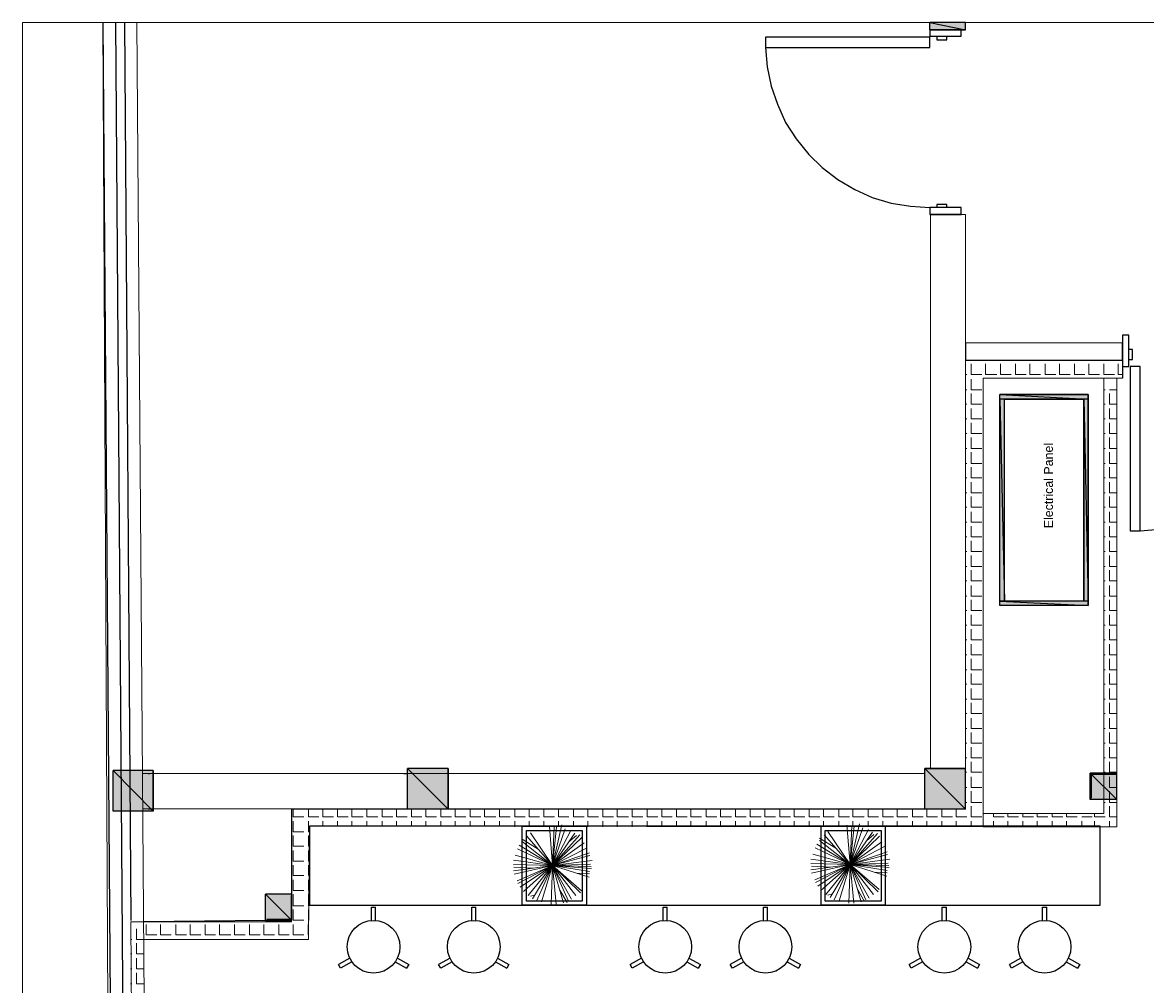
# Model space of a CAD drawing. Header units: millimetres. Extents: x 140304 to 319987, y -10756 to 142544.
# Tile 124 of 203: x 140304 to 146696, y 95027 to 100502. Entities that reach past the tile are written whole.
import ezdxf

# ---------------------------------------------------------------- set-up
doc = ezdxf.new("R2010")
doc.units = ezdxf.units.MM
doc.header["$LTSCALE"] = 10
doc.layers.get('0').update_dxf_attribs({"linetype": 'CONTINUOUS'})
doc.layers.add('A wall', color=1, linetype='CONTINUOUS', lineweight=15)
doc.layers.add('T', color=2, linetype='CONTINUOUS', lineweight=20)
doc.layers.add('furn', color=7, linetype='CONTINUOUS', true_color=0x9c9c9c)
for name, color, linetype, lineweight, true_color in [('H', 7, 'CONTINUOUS', 53, 0x0000d1), ('hatch', 7, 'CONTINUOUS', 0, 0x919191), ('TREE', 7, 'CONTINUOUS', 9, 0x218800)]:
    doc.layers.add(name, color=color, linetype=linetype, lineweight=lineweight, true_color=true_color)
doc.layers.add('TEXT', color=150, linetype='CONTINUOUS')
doc.styles.get("Standard").update_dxf_attribs({"font": 'verdana.ttf'})

# ---------------------------------------------------------------- blocks, each defined once
blk = doc.blocks.new('BAR STOOL')
at = {"ltscale": 0.25}
for p, q in [((153699.6, 93682.1), (153699.6, 93756.8)), ((153699.6, 93756.8), (153723.6, 93756.8)), ((153723.6, 93682.1), (153723.6, 93756.8)), ((153576.1, 93468.2), (153511.4, 93430.9)), ((153588.1, 93447.4), (153523.4, 93410.1)), ((153835.1, 93447.4), (153899.7, 93410.1)), ((153847.1, 93468.2), (153911.7, 93430.9)), ((153523.4, 93410.1), (153511.4, 93430.9)), ((153911.7, 93430.9), (153899.7, 93410.1))]:
    blk.add_line(p, q, dxfattribs=at)
blk.add_circle((153711.6, 93532.6), 150, dxfattribs=at)
blk = doc.blocks.new('A$C5000497F')
for p, q in [((0, 0), (-0.618, 1.196)), ((0, 0), (-0.528, 1.219)), ((0, 0), (-0.299, 1.327)), ((0, 0), (-0.179, 1.351)), ((-0.089, 0.67), (-0.059, 1.338)), ((0, 0), (0.191, 1.351)), ((0, 0), (0.041, 1.351)), ((0, 0), (0.36, 1.291)), ((0, 0), (0.579, 1.207)), ((0, 0), (-1.036, 0.836)), ((0, 0), (-0.897, 1.004)), ((0, 0), (-0.747, 1.111)), ((0, 0), (0.709, 1.147)), ((0, 0), (0.829, 1.052)), ((0, 0), (1.028, 0.896)), ((0.565, 0.493), (0.909, 1.052)), ((0, 0), (-1.225, 0.55)), ((0, 0), (-1.145, 0.692)), ((-1.017, 0.615), (-1.056, 0.764)), ((0, 0), (1.138, 0.764)), ((0, 0), (-1.335, 0.046)), ((0, 0), (-1.335, -0.132)), ((0, 0), (-1.285, -0.384)), ((-1.255, 0.381), (-1.255, 0.381)), ((0, 0), (-1.255, 0.381)), ((0, 0), (-1.225, -0.551)), ((0, 0), (-1.166, -0.659)), ((0, 0), (-1.036, -0.814)), ((0, 0), (-0.946, -0.97)), ((0, 0), (-0.867, -1.006)), ((0, 0), (-0.398, -1.269)), ((0, 0), (-0.209, -1.282)), ((0, 0), (-0.098, -1.354)), ((0, 0), (-0.029, -1.341)), ((0, 0), (1.357, 0.106)), ((0, 0), (0.35, -1.294)), ((0, 0), (1.407, -0.324)), ((0, 0), (1.068, -0.947)), ((0, 0), (0.44, -1.282)), ((0, 0), (0.978, -1.019)), ((0, 0), (0.789, -1.102)), ((0, 0), (0.619, -1.197)), ((0, 0), (0.05, -1.318)), ((0, 0), (0.181, -1.377)), ((0, 0), (1.118, -0.778)), ((0, 0), (1.217, -0.636)), ((0, 0), (1.267, -0.445)), ((0, 0), (1.327, -0.145)), ((0, 0), (1.347, -0.062)), ((-0.847, -0.253), (-1.276, -0.504)), ((0.821, -0.572), (1.038, -0.827)), ((-0.261, -0.832), (-0.288, -1.282))]:
    blk.add_line(p, q)

msp = doc.modelspace()

# ---------------------------------------------------------------- hatches: boundary and pattern name
at = {"layer": 'H', "linetype": 'Continuous'}
for points in [[(145470, 100459.1), (145470, 100502.1), (145671.7, 100502.1), (145671.7, 100459.1), (145470, 100459.1)], [(145867.5, 98359), (145867.5, 98384.2), (146370.2, 98384.2), (146370.2, 98359), (145867.5, 98359)], [(145867.5, 97209.6), (145867.5, 98359), (145892.7, 98359), (145892.7, 97209.6), (145867.5, 97209.6)], [(146345, 97209.6), (146345, 98359), (146370.2, 98359), (146370.2, 97209.6), (146345, 97209.6)], [(145867.5, 97184.4), (145867.5, 97209.6), (146370.2, 97209.6), (146370.2, 97184.4), (145867.5, 97184.4)], [(142497.9, 96024.6), (142497.9, 96255.9), (142729.3, 96255.9), (142729.3, 96024.6), (142497.9, 96024.6)], [(145440.4, 96024.6), (145440.4, 96255.9), (145671.7, 96255.9), (145671.7, 96024.6), (145440.4, 96024.6)], [(140820.5, 96014.2), (140820.5, 96244.1), (141048.9, 96244.1), (141048.9, 96014.2), (140820.5, 96014.2)], [(146380.7, 96081), (146380.7, 96230.8), (146533.4, 96230.8), (146533.4, 96081), (146380.7, 96081)], [(141689.6, 95391.3), (141689.6, 95539.7), (141839.4, 95539.7), (141839.4, 95391.3), (141689.6, 95391.3)]]:
    msp.add_hatch(color=256, dxfattribs=at).paths.add_polyline_path(points)

# ---------------------------------------------------------------- linework, layer by layer
for points in [[(140762.7, 100502.1), (140828, 91654)], [(140833.9, 100502.1), (140899.1, 91654)], [(140884.3, 100502.1), (140921.1, 95391.7)], [(145671.7, 100502.1), (145468.6, 100502.1)], [(145468.6, 100502.1), (145671.7, 100460.6)], [(145468.6, 100502.1), (145671.7, 100460.6)], [(145468.6, 100460.6), (145468.6, 100502.1)], [(145468.6, 100460.6), (145468.6, 100502.1)], [(145671.7, 100460.6), (145671.7, 100502.1)], [(145671.7, 100460.6), (145671.7, 100502.1)], [(145468.6, 100417.5), (144532.7, 100417.5)], [(144532.7, 100417.5), (144532.7, 100359.7)], [(145671.7, 100460.6), (145468.6, 100460.6)], [(145646.5, 100460.6), (145468.6, 100460.6)], [(145468.6, 100460.6), (145468.6, 100423.5)], [(145646.5, 100460.6), (145468.6, 100460.6)], [(145468.6, 100460.6), (145671.7, 100460.6)], [(145468.6, 100423.5), (145646.5, 100423.5)], [(145468.6, 100359.7), (145468.6, 100417.5)], [(145508.6, 100423.5), (145508.6, 100402.7)], [(145564.9, 100402.7), (145564.9, 100423.5)], [(145646.5, 100423.5), (145646.5, 100460.6)], [(144532.7, 100359.7), (144543.1, 100249.9)], [(144532.7, 100359.7), (145468.6, 100359.7)], [(145508.6, 100402.7), (145564.9, 100402.7)], [(144543.1, 100249.9), (144565.4, 100138.7)], [(144565.4, 100138.7), (144600.9, 100036.4)], [(144600.9, 100036.4), (144646.9, 99932.5)], [(144646.9, 99932.5), (144707.7, 99840.6)], [(144707.7, 99840.6), (144778.9, 99751.6)], [(144778.9, 99751.6), (144856, 99676)], [(144856, 99676), (144945, 99609.3)], [(144945, 99609.3), (145041.4, 99551.4)], [(145041.4, 99551.4), (145140.8, 99505.4)], [(145140.8, 99505.4), (145247.6, 99474.3)], [(145247.6, 99474.3), (145358.8, 99456.5)], [(145358.8, 99456.5), (145468.6, 99449.1)], [(145508.6, 99466.9), (145508.6, 99449.1)], [(145564.9, 99466.9), (145508.6, 99466.9)], [(145564.9, 99449.1), (145564.9, 99466.9)], [(145646.5, 99449.1), (145468.6, 99449.1)], [(145468.6, 99449.1), (145468.6, 99409.1)], [(145646.5, 99409.1), (145468.6, 99409.1)], [(145468.6, 99409.1), (145646.5, 99409.1)], [(145646.5, 99409.1), (145646.5, 99449.1)], [(146564.6, 98722.4), (146564.6, 98544.4)], [(146600.1, 98722.4), (146564.6, 98722.4)], [(146564.6, 98722.4), (146564.6, 98544.4)], [(146600.1, 98544.4), (146600.1, 98722.4)], [(145671.7, 98679.3), (145671.7, 98580)], [(146564.6, 98580), (146564.6, 98679.3)], [(146622.4, 98640.8), (146600.1, 98640.8)], [(146622.4, 98584.4), (146622.4, 98640.8)], [(145671.7, 98580), (146564.6, 98580)], [(146564.6, 98580), (146564.6, 98477.6)], [(146600.1, 98584.4), (146622.4, 98584.4)], [(146564.6, 98544.4), (146600.1, 98544.4)], [(146607.5, 98544.4), (146607.5, 97608.6)], [(146665.4, 98544.4), (146607.5, 98544.4)], [(146665.4, 97608.6), (146665.4, 98544.4)], [(146368.8, 98384.2), (145867.5, 98384.2)], [(145867.5, 98384.2), (146368.8, 98359)], [(145867.5, 98384.2), (146368.8, 98359)], [(145867.5, 98359), (145867.5, 98384.2)], [(145867.5, 97184.4), (145867.5, 98384.2)], [(145867.5, 98384.2), (146368.8, 98384.2)], [(146368.8, 98359), (146368.8, 98384.2)], [(146368.8, 98384.2), (146368.8, 97184.4)], [(146368.8, 98359), (145867.5, 98359)], [(145892.7, 98359), (145867.5, 98359)], [(145867.5, 98359), (145892.7, 97209.6)], [(145867.5, 98359), (145892.7, 97209.6)], [(145867.5, 97209.6), (145867.5, 98359)], [(145892.7, 97209.6), (145892.7, 98359)], [(145892.7, 97209.6), (145892.7, 98359)], [(145892.7, 98359), (146345, 98359)], [(146368.8, 98359), (146345, 98359)], [(146345, 98359), (146368.8, 97209.6)], [(146345, 98359), (146368.8, 97209.6)], [(146345, 97209.6), (146345, 98359)], [(146345, 98359), (146345, 97209.6)], [(146368.8, 97209.6), (146368.8, 98359)], [(146607.5, 97608.6), (146665.4, 97608.6)], [(146665.4, 97608.6), (146775.2, 97619)], [(146368.8, 97209.6), (145867.5, 97209.6)], [(145867.5, 97209.6), (146368.8, 97184.4)], [(145867.5, 97209.6), (146368.8, 97184.4)], [(146368.8, 97184.4), (145867.5, 97184.4)], [(146368.8, 97184.4), (145867.5, 97184.4)], [(146345, 97209.6), (145892.7, 97209.6)], [(146368.8, 97209.6), (146345, 97209.6)], [(146368.8, 97184.4), (146368.8, 97209.6)], [(142727.8, 96255.9), (142496.4, 96255.9)], [(142496.4, 96255.9), (142727.8, 96024.6)], [(142496.4, 96255.9), (142727.8, 96024.6)], [(142496.4, 96024.6), (142496.4, 96255.9)], [(142496.4, 96024.6), (142496.4, 96255.9)], [(142727.8, 96024.6), (142727.8, 96255.9)], [(142727.8, 96255.9), (142727.8, 96024.6)], [(145671.7, 96255.9), (145440.4, 96255.9)], [(145440.4, 96255.9), (145671.7, 96024.6)], [(145440.4, 96255.9), (145671.7, 96024.6)], [(145440.4, 96024.6), (145440.4, 96255.9)], [(145440.4, 96255.9), (145671.7, 96255.9)], [(145671.7, 96024.6), (145671.7, 96255.9)], [(141047.4, 96245.6), (140820.5, 96245.6)], [(140820.5, 96245.6), (141047.4, 96014.2)], [(140820.5, 96245.6), (141047.4, 96014.2)], [(140820.5, 96014.2), (140820.5, 96245.6)], [(141019.3, 96227.8), (141026.7, 96227.8)], [(141047.4, 96014.2), (141047.4, 96245.6)], [(141047.4, 96245.6), (141047.4, 96014.2)], [(142475.6, 96227.8), (142496.4, 96227.8)], [(146533.4, 96230.8), (146380.7, 96230.8)], [(146380.7, 96230.8), (146533.4, 96081)], [(146380.7, 96230.8), (146533.4, 96081)], [(146380.7, 96081), (146380.7, 96230.8)], [(146533.4, 96230.8), (146380.7, 96230.8)], [(146380.7, 96230.8), (146380.7, 96081)], [(146526, 96223.3), (146386.6, 96223.3)], [(146386.6, 96223.3), (146386.6, 96088.4)], [(146533.4, 96081), (146533.4, 96230.8)], [(146533.4, 96081), (146380.7, 96081)], [(141047.4, 96014.2), (140820.5, 96014.2)], [(141019.3, 96027.6), (141037.1, 96027.6)], [(141838, 95541.1), (141838, 96027.6)], [(141838, 96027.6), (145671.7, 96024.6)], [(142727.8, 96024.6), (142496.4, 96024.6)], [(145671.7, 96024.6), (145440.4, 96024.6)], [(141838, 95541.1), (141688.1, 95541.1)], [(141688.1, 95541.1), (141838, 95391.3)], [(141688.1, 95541.1), (141838, 95391.3)], [(141688.1, 95391.3), (141688.1, 95541.1)], [(141834.9, 95398.7), (141834.9, 95533.7)], [(141838, 95391.3), (141838, 95541.1)], [(141838, 95391.3), (141838, 95541.1)], [(141688.1, 95391.3), (140994, 95383.9)], [(141838, 95391.3), (141688.1, 95391.3)], [(141688.1, 95391.3), (141838, 95391.3)], [(141695.5, 95398.7), (141834.9, 95398.7)], [(141931.4, 95309.8), (141931.4, 95369.1)]]:
    msp.add_lwpolyline(points)
at = {"layer": 'A wall', "ltscale": 0.25}
for p, q in [((146564.6, 98679.3), (146564.6, 98477.6)), ((140994, 95383.9), (140921.2, 95383.4))]:
    msp.add_line(p, q, dxfattribs=at)
for points in [[(140828, 87446.4), (140762.7, 100502.1)], [(140955.5, 100502.1), (141022.2, 91654)], [(145473, 96259), (145473, 99409.1)], [(145473, 99409.1), (145671.7, 99409.1)], [(145671.7, 96259), (145671.7, 99409.1)], [(146564.6, 98679.3), (145671.7, 98679.3)], [(145671.7, 96024.6), (145671.7, 98580)], [(145671.7, 98580), (146564.6, 98580)], [(145771.1, 96000.3), (146458.4, 96000.3), (146458.4, 98477.6)], [(145771.1, 95925.3), (145771.1, 98477.6)], [(145771.1, 98477.6), (146564.6, 98477.6)], [(146533.4, 95925.3), (146533.4, 98477.6)], [(140988.2, 96227.8), (145440.4, 96227.8)], [(140991.1, 96027.6), (145671.7, 96027.6)], [(141834.9, 95383.9), (141838, 96027.6)], [(141931.4, 95284.6), (141937.3, 95928.2)], [(141937.3, 95928.2), (145771.1, 95925.3)], [(145771.1, 95925.3), (146533.4, 95925.3)], [(140921.2, 95383.4), (140948, 91654)], [(140994, 95383.9), (141834.9, 95383.9)], [(140994, 95284.6), (141931.4, 95284.6)]]:
    msp.add_lwpolyline(points, dxfattribs=at)
at = {"layer": 'furn', "ltscale": 0.25}
for points in [[(146437.3, 95928.2), (141937.3, 95928.2), (141937.3, 95478.2), (146437.3, 95478.2)], [(143513.7, 95478.2), (143148.9, 95478.2), (143148.9, 95928.2), (143513.7, 95928.2)], [(143490.3, 95501.6), (143172.3, 95501.6), (143172.3, 95904.8), (143490.3, 95904.8)], [(145214.4, 95478.2), (144849.6, 95478.2), (144849.6, 95928.2), (145214.4, 95928.2)], [(145191, 95501.6), (144873, 95501.6), (144873, 95904.8), (145191, 95904.8)]]:
    msp.add_lwpolyline(points, close=True, dxfattribs=at)
at = {"layer": 'hatch', "color": 5, "true_color": 0x0e19f1}
for points in [[(145704.3, 98498.4), (145704.3, 98559.3)], [(145785.9, 98498.4), (145785.9, 98559.3)], [(145870.5, 98498.4), (145870.5, 98559.3)], [(145956.5, 98498.4), (145956.5, 98559.3)], [(146038, 98498.4), (146038, 98559.3)], [(146124.1, 98498.4), (146124.1, 98559.3)], [(146205.6, 98498.4), (146205.6, 98559.3)], [(146291.6, 98498.4), (146291.6, 98559.3)], [(146373.2, 98498.4), (146373.2, 98559.3)], [(146457.8, 98498.4), (146457.8, 98559.3)], [(146540.8, 98498.4), (146540.8, 98559.3)], [(145671.7, 98498.4), (145679.1, 98498.4)], [(145704.3, 98498.4), (145763.7, 98498.4)], [(145785.9, 98498.4), (145849.7, 98498.4)], [(145870.5, 98498.4), (145931.3, 98498.4)], [(145956.5, 98498.4), (146017.3, 98498.4)], [(146038, 98498.4), (146098.8, 98498.4)], [(146124.1, 98498.4), (146184.8, 98498.4)], [(146205.6, 98498.4), (146266.4, 98498.4)], [(146291.6, 98498.4), (146351, 98498.4)], [(146373.2, 98498.4), (146434.1, 98498.4)], [(146457.8, 98498.4), (146518.6, 98498.4)], [(146540.8, 98498.4), (146564.6, 98498.4)], [(145704.3, 98412.4), (145704.3, 98473.2)], [(145671.7, 98412.4), (145679.1, 98412.4)], [(145704.3, 98412.4), (145763.7, 98412.4)], [(145704.3, 98330.8), (145704.3, 98391.6)], [(146458.4, 98412.4), (146465.8, 98412.4)], [(146491, 98412.4), (146533.4, 98412.4)], [(146491, 98330.8), (146491, 98391.6)], [(145671.7, 98330.8), (145679.1, 98330.8)], [(145704.3, 98330.8), (145763.7, 98330.8)], [(145704.3, 98246.3), (145704.3, 98305.6)], [(146458.4, 98330.8), (146465.8, 98330.8)], [(146491, 98330.8), (146533.4, 98330.8)], [(146491, 98246.3), (146491, 98305.6)], [(145671.7, 98246.3), (145679.1, 98246.3)], [(145704.3, 98246.3), (145763.7, 98246.3)], [(146458.4, 98246.3), (146465.8, 98246.3)], [(146491, 98246.3), (146533.4, 98246.3)], [(145704.3, 98163.2), (145704.3, 98224)], [(146491, 98163.2), (146491, 98224)], [(145671.7, 98163.2), (145679.1, 98163.2)], [(145704.3, 98163.2), (145763.7, 98163.2)], [(145704.3, 98078.7), (145704.3, 98139.5)], [(146458.4, 98163.2), (146465.8, 98163.2)], [(146491, 98163.2), (146533.4, 98163.2)], [(146491, 98078.7), (146491, 98139.5)], [(145671.7, 98078.7), (145679.1, 98078.7)], [(145704.3, 98078.7), (145763.7, 98078.7)], [(145704.3, 97992.7), (145704.3, 98056.4)], [(146458.4, 98078.7), (146465.8, 98078.7)], [(146491, 98078.7), (146533.4, 98078.7)], [(146491, 97992.7), (146491, 98056.4)], [(145671.7, 97992.7), (145679.1, 97992.7)], [(145704.3, 97992.7), (145763.7, 97992.7)], [(146458.4, 97992.7), (146465.8, 97992.7)], [(146491, 97992.7), (146533.4, 97992.7)], [(145704.3, 97911.1), (145704.3, 97971.9)], [(146491, 97911.1), (146491, 97971.9)], [(145671.7, 97911.1), (145679.1, 97911.1)], [(145704.3, 97911.1), (145763.7, 97911.1)], [(145704.3, 97825.1), (145704.3, 97885.9)], [(146458.4, 97911.1), (146465.8, 97911.1)], [(146491, 97911.1), (146533.4, 97911.1)], [(146491, 97825.1), (146491, 97885.9)], [(145671.7, 97825.1), (145679.1, 97825.1)], [(145704.3, 97825.1), (145763.7, 97825.1)], [(145704.3, 97743.5), (145704.3, 97804.3)], [(146458.4, 97825.1), (146465.8, 97825.1)], [(146491, 97825.1), (146533.4, 97825.1)], [(146491, 97743.5), (146491, 97804.3)], [(145671.7, 97743.5), (145679.1, 97743.5)], [(145704.3, 97743.5), (145763.7, 97743.5)], [(146458.4, 97743.5), (146465.8, 97743.5)], [(146491, 97743.5), (146533.4, 97743.5)], [(145704.3, 97659), (145704.3, 97718.3)], [(146491, 97659), (146491, 97718.3)], [(145671.7, 97659), (145679.1, 97659)], [(145704.3, 97659), (145763.7, 97659)], [(145704.3, 97575.9), (145704.3, 97636.7)], [(146458.4, 97659), (146465.8, 97659)], [(146491, 97659), (146533.4, 97659)], [(146491, 97575.9), (146491, 97636.7)], [(145671.7, 97575.9), (145679.1, 97575.9)], [(145704.3, 97575.9), (145763.7, 97575.9)], [(145704.3, 97491.4), (145704.3, 97552.2)], [(146458.4, 97575.9), (146465.8, 97575.9)], [(146491, 97575.9), (146533.4, 97575.9)], [(146491, 97491.4), (146491, 97552.2)], [(145671.7, 97491.4), (145679.1, 97491.4)], [(145704.3, 97491.4), (145763.7, 97491.4)], [(146458.4, 97491.4), (146465.8, 97491.4)], [(146491, 97491.4), (146533.4, 97491.4)], [(145704.3, 97405.4), (145704.3, 97469.1)], [(146491, 97405.4), (146491, 97469.1)], [(145671.7, 97405.4), (145679.1, 97405.4)], [(145704.3, 97405.4), (145763.7, 97405.4)], [(145704.3, 97323.8), (145704.3, 97384.6)], [(146458.4, 97405.4), (146465.8, 97405.4)], [(146491, 97405.4), (146533.4, 97405.4)], [(146491, 97323.8), (146491, 97384.6)], [(145671.7, 97323.8), (145679.1, 97323.8)], [(145704.3, 97323.8), (145763.7, 97323.8)], [(145704.3, 97237.8), (145704.3, 97298.6)], [(146458.4, 97323.8), (146465.8, 97323.8)], [(146491, 97323.8), (146533.4, 97323.8)], [(146491, 97237.8), (146491, 97298.6)], [(145671.7, 97237.8), (145679.1, 97237.8)], [(145704.3, 97237.8), (145763.7, 97237.8)], [(145704.3, 97156.2), (145704.3, 97217)], [(146458.4, 97237.8), (146465.8, 97237.8)], [(146491, 97237.8), (146533.4, 97237.8)], [(146491, 97156.2), (146491, 97217)], [(145671.7, 97156.2), (145679.1, 97156.2)], [(145704.3, 97156.2), (145763.7, 97156.2)], [(146458.4, 97156.2), (146465.8, 97156.2)], [(146491, 97156.2), (146533.4, 97156.2)], [(145704.3, 97071.7), (145704.3, 97131)], [(146491, 97071.7), (146491, 97131)], [(145671.7, 97071.7), (145679.1, 97071.7)], [(145704.3, 97071.7), (145763.7, 97071.7)], [(145704.3, 96988.6), (145704.3, 97049.4)], [(146458.4, 97071.7), (146465.8, 97071.7)], [(146491, 97071.7), (146533.4, 97071.7)], [(146491, 96988.6), (146491, 97049.4)], [(145671.7, 96988.6), (145679.1, 96988.6)], [(145704.3, 96988.6), (145763.7, 96988.6)], [(145704.3, 96904.1), (145704.3, 96964.9)], [(146458.4, 96988.6), (146465.8, 96988.6)], [(146491, 96988.6), (146533.4, 96988.6)], [(146491, 96904.1), (146491, 96964.9)], [(145671.7, 96904.1), (145679.1, 96904.1)], [(145704.3, 96904.1), (145763.7, 96904.1)], [(146458.4, 96904.1), (146465.8, 96904.1)], [(146491, 96904.1), (146533.4, 96904.1)], [(145704.3, 96818.1), (145704.3, 96881.8)], [(146491, 96818.1), (146491, 96881.8)], [(145671.7, 96818.1), (145679.1, 96818.1)], [(145704.3, 96818.1), (145763.7, 96818.1)], [(145704.3, 96736.5), (145704.3, 96797.3)], [(146458.4, 96818.1), (146465.8, 96818.1)], [(146491, 96818.1), (146533.4, 96818.1)], [(146491, 96736.5), (146491, 96797.3)], [(145671.7, 96736.5), (145679.1, 96736.5)], [(145704.3, 96736.5), (145763.7, 96736.5)], [(145704.3, 96650.5), (145704.3, 96711.3)], [(146458.4, 96736.5), (146465.8, 96736.5)], [(146491, 96736.5), (146533.4, 96736.5)], [(146491, 96650.5), (146491, 96711.3)], [(145671.7, 96650.5), (145679.1, 96650.5)], [(145704.3, 96650.5), (145763.7, 96650.5)], [(146458.4, 96650.5), (146465.8, 96650.5)], [(146491, 96650.5), (146533.4, 96650.5)], [(145704.3, 96568.9), (145704.3, 96629.7)], [(146491, 96568.9), (146491, 96629.7)], [(145671.7, 96568.9), (145679.1, 96568.9)], [(145704.3, 96568.9), (145763.7, 96568.9)], [(145704.3, 96484.4), (145704.3, 96543.7)], [(146458.4, 96568.9), (146465.8, 96568.9)], [(146491, 96568.9), (146533.4, 96568.9)], [(146491, 96484.4), (146491, 96543.7)], [(145671.7, 96484.4), (145679.1, 96484.4)], [(145704.3, 96484.4), (145763.7, 96484.4)], [(145704.3, 96401.3), (145704.3, 96462.1)], [(146458.4, 96484.4), (146465.8, 96484.4)], [(146491, 96484.4), (146533.4, 96484.4)], [(146491, 96401.3), (146491, 96462.1)], [(145671.7, 96401.3), (145679.1, 96401.3)], [(145704.3, 96401.3), (145763.7, 96401.3)], [(146458.4, 96401.3), (146465.8, 96401.3)], [(146491, 96401.3), (146533.4, 96401.3)], [(145704.3, 96316.8), (145704.3, 96377.6)], [(146491, 96316.8), (146491, 96377.6)], [(145671.7, 96316.8), (145679.1, 96316.8)], [(145704.3, 96316.8), (145763.7, 96316.8)], [(145704.3, 96235.2), (145704.3, 96294.5)], [(146458.4, 96316.8), (146465.8, 96316.8)], [(146491, 96316.8), (146533.4, 96316.8)], [(146491, 96235.2), (146491, 96294.5)], [(145671.7, 96235.2), (145679.1, 96235.2)], [(145704.3, 96235.2), (145763.7, 96235.2)], [(145704.3, 96149.2), (145704.3, 96210)], [(146458.4, 96235.2), (146465.8, 96235.2)], [(146491, 96235.2), (146533.4, 96235.2)], [(146491, 96149.2), (146491, 96210)], [(145671.7, 96149.2), (145679.1, 96149.2)], [(145704.3, 96149.2), (145763.7, 96149.2)], [(145704.3, 96063.1), (145704.3, 96128.4)], [(146458.4, 96149.2), (146465.8, 96149.2)], [(146491, 96149.2), (146533.4, 96149.2)], [(146491, 96063.1), (146491, 96128.4)], [(141845.4, 95981.6), (141845.4, 96027.6)], [(141931.4, 95981.6), (141931.4, 96027.6)], [(142012.9, 95981.6), (142012.9, 96027.6)], [(142097.5, 95981.6), (142097.5, 96027.6)], [(142179.1, 95981.6), (142179.1, 96027.6)], [(142265.1, 95981.6), (142265.1, 96027.6)], [(142351.1, 95981.6), (142351.1, 96027.6)], [(142432.7, 95981.6), (142432.7, 96027.6)], [(142518.7, 95981.6), (142518.7, 96027.6)], [(142600.2, 95981.6), (142600.2, 96027.6)], [(142684.8, 95981.6), (142684.8, 96027.6)], [(142767.8, 95981.6), (142767.8, 96027.6)], [(142852.4, 95981.6), (142852.4, 96027.6)], [(142934, 95981.6), (142934, 96027.6)], [(143020, 95981.6), (143020, 96027.6)], [(143106, 95981.6), (143106, 96027.6)], [(143187.5, 95981.6), (143187.5, 96027.6)], [(143272.1, 95981.6), (143272.1, 96027.6)], [(143355.1, 95981.6), (143355.1, 96027.6)], [(143439.7, 95981.6), (143439.7, 96027.6)], [(143521.3, 95981.6), (143521.3, 96027.6)], [(143607.3, 95981.6), (143607.3, 96027.6)], [(143688.8, 95981.6), (143688.8, 96027.6)], [(143774.8, 95981.6), (143774.8, 96027.6)], [(143859.4, 95981.6), (143859.4, 96027.6)], [(143942.4, 95981.6), (143942.4, 96027.6)], [(144027, 95981.6), (144027, 96027.6)], [(144108.6, 95981.6), (144108.6, 96027.6)], [(144194.6, 95981.6), (144194.6, 96027.6)], [(144276.1, 95981.6), (144276.1, 96027.6)], [(144362.1, 95981.6), (144362.1, 96027.6)], [(144446.7, 95981.6), (144446.7, 96027.6)], [(144529.7, 95981.6), (144529.7, 96024.6)], [(144614.3, 95981.6), (144614.3, 96024.6)], [(144695.9, 95981.6), (144695.9, 96024.6)], [(144781.9, 95981.6), (144781.9, 96024.6)], [(144863.4, 95981.6), (144863.4, 96024.6)], [(144949.5, 95981.6), (144949.5, 96024.6)], [(145031, 95981.6), (145031, 96024.6)], [(145117, 95981.6), (145117, 96024.6)], [(145201.6, 95981.6), (145201.6, 96024.6)], [(145283.2, 95981.6), (145283.2, 96024.6)], [(145369.2, 95981.6), (145369.2, 96024.6)], [(145450.7, 95981.6), (145450.7, 96024.6)], [(145536.8, 95981.6), (145536.8, 96024.6)], [(145618.3, 95981.6), (145618.3, 96024.6)], [(145671.7, 96063.1), (145679.1, 96063.1)], [(145704.3, 96063.1), (145763.7, 96063.1)], [(145704.3, 95981.6), (145704.3, 96042.4)], [(145830.1, 95981.6), (145830.1, 96000.3)], [(145911.7, 95981.6), (145911.7, 96000.3)], [(145997.7, 95981.6), (145997.7, 96000.3)], [(146079.3, 95981.6), (146079.3, 96000.3)], [(146165.3, 95981.6), (146165.3, 96000.3)], [(146246.8, 95981.6), (146246.8, 96000.3)], [(146405, 95981.6), (146405, 96000.3)], [(146458.4, 96063.1), (146465.8, 96063.1)], [(146491, 96063.1), (146533.4, 96063.1)], [(146491, 95981.6), (146491, 96042.4)], [(141845.4, 95981.6), (141906.1, 95981.6)], [(141845.4, 95897.1), (141845.4, 95956.4)], [(141931.4, 95981.6), (141990.7, 95981.6)], [(141931.4, 95897.1), (141931.4, 95956.4)], [(142012.9, 95981.6), (142073.7, 95981.6)], [(142012.9, 95928.2), (142012.9, 95956.4)], [(142097.5, 95981.6), (142158.3, 95981.6)], [(142097.5, 95928.2), (142097.5, 95956.4)], [(142179.1, 95981.6), (142244.3, 95981.6)], [(142179.1, 95928.2), (142179.1, 95956.4)], [(142265.1, 95981.6), (142325.9, 95981.6)], [(142265.1, 95928.2), (142265.1, 95956.4)], [(142351.1, 95981.6), (142411.9, 95981.6)], [(142351.1, 95928.2), (142351.1, 95956.4)], [(142432.7, 95981.6), (142493.5, 95981.6)], [(142432.7, 95928.2), (142432.7, 95956.4)], [(142518.7, 95981.6), (142578, 95981.6)], [(142518.7, 95928.2), (142518.7, 95956.4)], [(142600.2, 95981.6), (142661, 95981.6)], [(142600.2, 95928.2), (142600.2, 95956.4)], [(142684.8, 95981.6), (142745.6, 95981.6)], [(142684.8, 95928.2), (142684.8, 95956.4)], [(142767.8, 95981.6), (142827.2, 95981.6)], [(142767.8, 95928.2), (142767.8, 95956.4)], [(142852.4, 95981.6), (142913.2, 95981.6)], [(142852.4, 95928.2), (142852.4, 95956.4)], [(142934, 95981.6), (142999.2, 95981.6)], [(142934, 95928.2), (142934, 95956.4)], [(143020, 95981.6), (143080.8, 95981.6)], [(143020, 95928.2), (143020, 95956.4)], [(143106, 95981.6), (143165.3, 95981.6)], [(143106, 95925.3), (143106, 95956.4)], [(143187.5, 95981.6), (143246.9, 95981.6)], [(143187.5, 95925.3), (143187.5, 95956.4)], [(143272.1, 95981.6), (143332.9, 95981.6)], [(143272.1, 95925.3), (143272.1, 95956.4)], [(143355.1, 95981.6), (143414.5, 95981.6)], [(143355.1, 95925.3), (143355.1, 95956.4)], [(143439.7, 95981.6), (143500.5, 95981.6)], [(143439.7, 95925.3), (143439.7, 95956.4)], [(143521.3, 95981.6), (143582, 95981.6)], [(143521.3, 95925.3), (143521.3, 95956.4)], [(143607.3, 95981.6), (143668.1, 95981.6)], [(143607.3, 95925.3), (143607.3, 95956.4)], [(143688.8, 95981.6), (143752.6, 95981.6)], [(143688.8, 95925.3), (143688.8, 95956.4)], [(143774.8, 95981.6), (143835.6, 95981.6)], [(143774.8, 95925.3), (143774.8, 95956.4)], [(143859.4, 95981.6), (143920.2, 95981.6)], [(143859.4, 95925.3), (143859.4, 95956.4)], [(143942.4, 95981.6), (144001.8, 95981.6)], [(143942.4, 95925.3), (143942.4, 95956.4)], [(144027, 95981.6), (144087.8, 95981.6)], [(144027, 95925.3), (144027, 95956.4)], [(144108.6, 95981.6), (144169.3, 95981.6)], [(144108.6, 95925.3), (144108.6, 95956.4)], [(144194.6, 95981.6), (144255.4, 95981.6)], [(144194.6, 95925.3), (144194.6, 95956.4)], [(144276.1, 95981.6), (144339.9, 95981.6)], [(144276.1, 95925.3), (144276.1, 95956.4)], [(144362.1, 95981.6), (144422.9, 95981.6)], [(144362.1, 95925.3), (144362.1, 95956.4)], [(144446.7, 95981.6), (144507.5, 95981.6)], [(144446.7, 95925.3), (144446.7, 95956.4)], [(144529.7, 95981.6), (144589.1, 95981.6)], [(144529.7, 95925.3), (144529.7, 95956.4)], [(144614.3, 95981.6), (144675.1, 95981.6)], [(144614.3, 95925.3), (144614.3, 95956.4)], [(144695.9, 95981.6), (144756.7, 95981.6)], [(144695.9, 95925.3), (144695.9, 95956.4)], [(144781.9, 95981.6), (144842.7, 95981.6)], [(144781.9, 95925.3), (144781.9, 95956.4)], [(144863.4, 95981.6), (144924.2, 95981.6)], [(144863.4, 95925.3), (144863.4, 95956.4)], [(144949.5, 95981.6), (145010.2, 95981.6)], [(144949.5, 95925.3), (144949.5, 95956.4)], [(145031, 95981.6), (145094.8, 95981.6)], [(145031, 95925.3), (145031, 95956.4)], [(145117, 95981.6), (145176.4, 95981.6)], [(145117, 95925.3), (145117, 95956.4)], [(145201.6, 95981.6), (145262.4, 95981.6)], [(145201.6, 95925.3), (145201.6, 95956.4)], [(145283.2, 95981.6), (145344, 95981.6)], [(145283.2, 95925.3), (145283.2, 95956.4)], [(145369.2, 95981.6), (145430, 95981.6)], [(145369.2, 95925.3), (145369.2, 95956.4)], [(145450.7, 95981.6), (145511.5, 95981.6)], [(145450.7, 95925.3), (145450.7, 95956.4)], [(145536.8, 95981.6), (145597.5, 95981.6)], [(145536.8, 95925.3), (145536.8, 95956.4)], [(145618.3, 95981.6), (145679.1, 95981.6)], [(145618.3, 95925.3), (145618.3, 95956.4)], [(145704.3, 95981.6), (145763.7, 95981.6)], [(145704.3, 95925.3), (145704.3, 95956.4)], [(145830.1, 95981.6), (145890.9, 95981.6)], [(145830.1, 95925.3), (145830.1, 95956.4)], [(145911.7, 95981.6), (145972.5, 95981.6)], [(145911.7, 95925.3), (145911.7, 95956.4)], [(145997.7, 95981.6), (146058.5, 95981.6)], [(145997.7, 95925.3), (145997.7, 95956.4)], [(146079.3, 95981.6), (146140, 95981.6)], [(146079.3, 95925.3), (146079.3, 95956.4)], [(146165.3, 95981.6), (146226.1, 95981.6)], [(146165.3, 95925.3), (146165.3, 95956.4)], [(146246.8, 95981.6), (146307.6, 95981.6)], [(146246.8, 95925.3), (146246.8, 95956.4)], [(146332.8, 95981.6), (146392.2, 95981.6)], [(146332.8, 95925.3), (146332.8, 95956.4)], [(146405, 95981.6), (146465.8, 95981.6)], [(146405, 95925.3), (146405, 95956.4)], [(146491, 95981.6), (146533.4, 95981.6)], [(146491, 95925.3), (146491, 95956.4)], [(141845.4, 95897.1), (141906.1, 95897.1)], [(141845.4, 95814), (141845.4, 95874.8)], [(141931.4, 95897.1), (141937.3, 95897.1)], [(141931.4, 95814), (141931.4, 95874.8)], [(141845.4, 95814), (141906.1, 95814)], [(141931.4, 95814), (141937.3, 95814)], [(141845.4, 95729.5), (141845.4, 95790.3)], [(141931.4, 95729.5), (141931.4, 95790.3)], [(141845.4, 95729.5), (141906.1, 95729.5)], [(141845.4, 95647.9), (141845.4, 95707.2)], [(141931.4, 95729.5), (141937.3, 95729.5)], [(141931.4, 95647.9), (141931.4, 95707.2)], [(141845.4, 95647.9), (141906.1, 95647.9)], [(141845.4, 95561.9), (141845.4, 95622.7)], [(141931.4, 95561.9), (141931.4, 95622.7)], [(141845.4, 95561.9), (141906.1, 95561.9)], [(141845.4, 95475.8), (141845.4, 95541.1)], [(141931.4, 95475.8), (141931.4, 95541.1)], [(141845.4, 95475.8), (141906.1, 95475.8)], [(141845.4, 95394.3), (141845.4, 95455.1)], [(141931.4, 95394.3), (141931.4, 95455.1)], [(141008.9, 95309.8), (141008.9, 95369.1)], [(141090.5, 95309.8), (141090.5, 95369.1)], [(141176.5, 95309.8), (141176.5, 95369.1)], [(141258.1, 95309.8), (141258.1, 95369.1)], [(141344.1, 95309.8), (141344.1, 95369.1)], [(141425.6, 95309.8), (141425.6, 95369.1)], [(141510.2, 95309.8), (141510.2, 95369.1)], [(141596.2, 95309.8), (141596.2, 95369.1)], [(141677.8, 95309.8), (141677.8, 95369.1)], [(141763.8, 95309.8), (141763.8, 95369.1)], [(141845.4, 95394.3), (141906.1, 95394.3)], [(141845.4, 95309.8), (141845.4, 95369.1)], [(140952.5, 95284.6), (140952.5, 95343.8)], [(141008.9, 95309.8), (141069.7, 95309.8)], [(141090.5, 95309.8), (141151.3, 95309.8)], [(141176.5, 95309.8), (141237.3, 95309.8)], [(141258.1, 95309.8), (141318.8, 95309.8)], [(141344.1, 95309.8), (141403.4, 95309.8)], [(141425.6, 95309.8), (141489.4, 95309.8)], [(141510.2, 95309.8), (141571, 95309.8)], [(141596.2, 95309.8), (141657, 95309.8)], [(141677.8, 95309.8), (141738.6, 95309.8)], [(141763.8, 95309.8), (141823.1, 95309.8)], [(141845.4, 95309.8), (141906.1, 95309.8)], [(140919.8, 95284.6), (140927.2, 95284.6)], [(140952.5, 95284.6), (140994.8, 95284.6)], [(140952.5, 95201.5), (140952.5, 95262.3)], [(140919.8, 95201.5), (140927.2, 95201.5)], [(140952.5, 95201.5), (140994.8, 95201.5)], [(140952.5, 95117), (140952.5, 95177.8)], [(140919.8, 95117), (140927.2, 95117)], [(140952.5, 95117), (140994.8, 95117)], [(140952.5, 95031), (140952.5, 95094.7)], [(140919.8, 95031), (140927.2, 95031)], [(140952.5, 95031), (140994.8, 95031)]]:
    msp.add_lwpolyline(points, dxfattribs=at)
at = {"layer": 'T'}
for points in [[(167058.2, 100502.1), (140304.4, 100502.1)], [(140304.4, 100502.1), (140304.4, 85966.3)]]:
    msp.add_lwpolyline(points, dxfattribs=at)

# ---------------------------------------------------------------- block references
at = {"layer": 'furn', "ltscale": 0.25}
for p in [(-11409.2, 1710.1), (-10838.5, 1710.1), (-9749.4, 1710.1), (-9178.7, 1710.1), (-8160.9, 1710.1), (-7590.2, 1710.1)]:
    msp.add_blockref('BAR STOOL', p, dxfattribs=at)
at = {"layer": 'TREE', "xscale": 164.53125, "yscale": 164.53125, "zscale": 164.53125, "rotation": 89.99999999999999}
for p in [(145014.1, 95710.3), (143320.5, 95704.2)]:
    msp.add_blockref('A$C5000497F', p, dxfattribs=at)

# ---------------------------------------------------------------- texts
at = {"layer": 'TEXT', "insert": (146118.2, 97623.9), "char_height": 50.448, "attachment_point": 1, "rotation": 90}
msp.add_mtext('{\\fArial|b0|i0|c0|p18;Electrical Panel}', dxfattribs=at)

doc.saveas('drawing.dxf')
